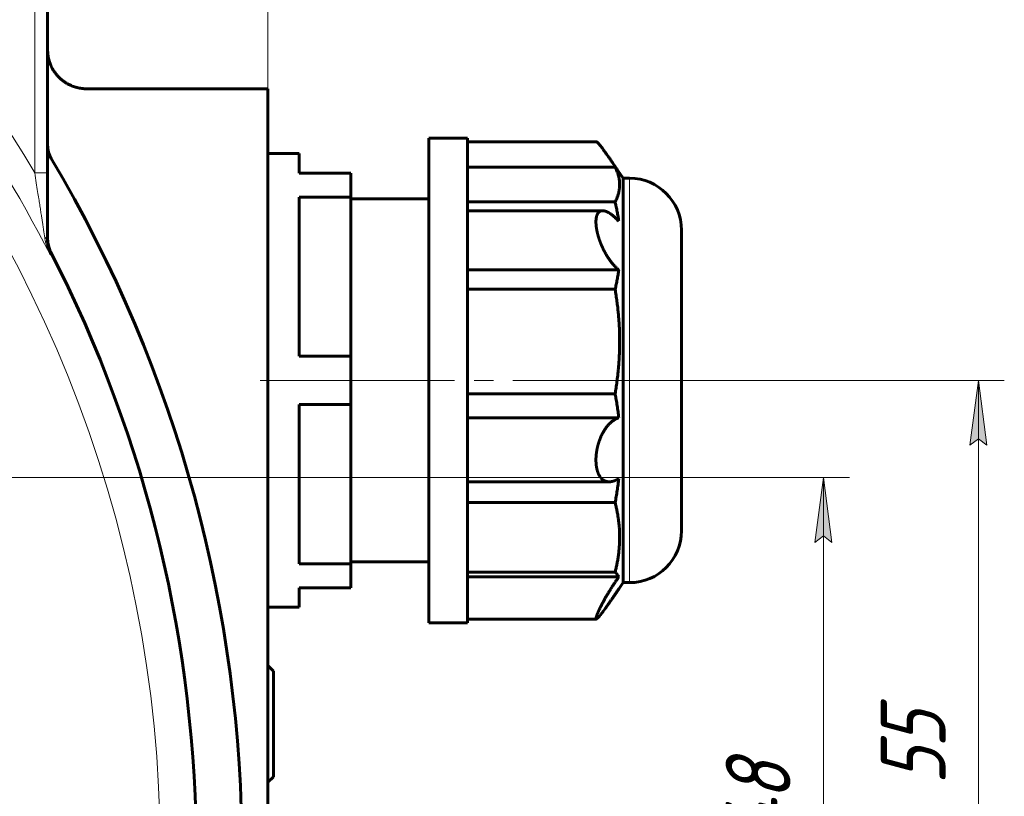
# Model space of a CAD drawing. Header units: millimetres. Extents: x -159 to 665, y -485 to 303.
# Tile 6 of 31: x 66 to 142, y -211 to -151. Entities that reach past the tile are written whole.
import ezdxf

# ---------------------------------------------------------------- set-up
doc = ezdxf.new("R2010")
doc.units = ezdxf.units.MM
for name, pattern in [('K5LT_AXLED', [19.5, 15, -1.5, 1.5, -1.5]), ('K5LT_BASIC', [0]), ('K5LT_THIN', [0])]:
    doc.linetypes.add(name, pattern=pattern)
doc.styles.add('KDIMTEXTSTYLE', font='GOST_AU.SHX', dxfattribs={"width": 0.96, "oblique": 15, "height": 5})
doc.styles.add('KTEXTSTYLE', font='GOST_AU.SHX', dxfattribs={"width": 0.96, "height": 5})
doc.dimstyles.new('KDIMSTYLE (1.00)', dxfattribs={"dimtxt": 5, "dimasz": 1, "dimexe": 2, "dimexo": 0, "dimgap": 1, "dimtad": 1, "dimtxsty": 'KDIMTEXTSTYLE', "dimsah": 1, "dimcen": 0, "dimdle": 1, "dimadec": 0, "dimazin": 0, "dimtfac": 0.667, "dimtmove": 0, "dimatfit": 3, "dimfxl": 1, "dimtvp": 1, "dimtolj": 1, "dimtzin": 0, "dimarcsym": 0})

# ---------------------------------------------------------------- blocks, each defined once
blk = doc.blocks.new('D11')
for points in [[(0, -72.717), (5, -72.059), (4.5, -72.717), (5, -73.375)], [(80, -73.375), (85, -72.717), (80, -72.059), (80.5, -72.717)]]:
    blk.add_hatch(color=7).paths.add_polyline_path(points)
at = {"color": 7, "linetype": 'K5LT_THIN', "lineweight": 18}
for p, q in [((0, -186.702), (0, -70.717)), ((85, -161.702), (85, -70.717)), ((0, -72.717), (5, -72.059)), ((5, -72.059), (4.5, -72.717)), ((80.5, -72.717), (80, -72.059)), ((80, -72.059), (85, -72.717)), ((5, -73.375), (0, -72.717)), ((0, -72.717), (85, -72.717)), ((4.5, -72.717), (5, -73.375)), ((85, -72.717), (80, -73.375)), ((80, -73.375), (80.5, -72.717))]:
    blk.add_line(p, q, dxfattribs=at)
blk.add_wipeout([(38.613, -71.717), (38.613, -64.581), (46.076, -64.581), (46.076, -71.717)])
at = {"color": 7, "insert": (38.613, -65.182), "char_height": 5, "attachment_point": 1, "style": 'KTEXTSTYLE'}
blk.add_mtext('\\H3.5;\\W0.965;\\Q15;\\Q15;\\H5.00;85', dxfattribs=at)
blk = doc.blocks.new('KDIMARROW_01')
blk.add_hatch(color=0).paths.add_polyline_path([(-5, -0.658), (0, 0), (-5, 0.658), (-4.5, 0)])
at = {"color": 0, "linetype": 'K5LT_THIN', "lineweight": 18}
for p, q in [((-4.5, 0), (-5, 0.658)), ((-5, 0.658), (0, 0)), ((0, 0), (-5, -0.658)), ((-5, -0.658), (-4.5, 0)), ((0, 0), (-1, 0))]:
    blk.add_line(p, q, dxfattribs=at)
blk = doc.blocks.new('D13')
for points in [[(140.462, -184.202), (139.804, -179.202), (139.146, -184.202), (139.804, -183.702)], [(139.804, -234.202), (140.462, -229.202), (139.804, -229.702), (139.146, -229.202)]]:
    blk.add_hatch(color=7).paths.add_polyline_path(points)
at = {"color": 7, "linetype": 'K5LT_THIN', "lineweight": 18}
for p, q in [((116.9, -179.202), (141.804, -179.202)), ((139.146, -184.202), (139.804, -179.202)), ((139.804, -179.202), (140.462, -184.202)), ((139.804, -179.202), (139.804, -234.202)), ((139.804, -183.702), (139.146, -184.202)), ((140.462, -184.202), (139.804, -183.702)), ((139.804, -234.202), (139.146, -229.202)), ((139.146, -229.202), (139.804, -229.702)), ((139.804, -229.702), (140.462, -229.202)), ((140.462, -229.202), (139.804, -234.202)), ((116.9, -234.202), (141.804, -234.202))]:
    blk.add_line(p, q, dxfattribs=at)
blk.add_wipeout([(138.804, -210.391), (131.668, -210.391), (131.668, -203.309), (138.804, -203.309)])
at = {"color": 7, "insert": (132.269, -210.391), "char_height": 5, "attachment_point": 1, "rotation": 90, "style": 'KTEXTSTYLE'}
blk.add_mtext('\\H3.5;\\W0.965;\\Q15;\\Q15;\\H5.00;55', dxfattribs=at)
blk = doc.blocks.new('D14')
for points in [[(128.51, -191.702), (127.852, -186.702), (127.194, -191.702), (127.852, -191.202)], [(127.852, -234.202), (128.51, -229.202), (127.852, -229.702), (127.194, -229.202)]]:
    blk.add_hatch(color=7).paths.add_polyline_path(points)
at = {"color": 7, "linetype": 'K5LT_THIN', "lineweight": 18}
for p, q in [((0, -186.702), (129.852, -186.702)), ((127.194, -191.702), (127.852, -186.702)), ((127.852, -186.702), (128.51, -191.702)), ((127.852, -234.202), (127.852, -186.702)), ((127.852, -191.202), (127.194, -191.702)), ((128.51, -191.702), (127.852, -191.202)), ((127.852, -234.202), (127.194, -229.202)), ((127.194, -229.202), (127.852, -229.702)), ((127.852, -229.702), (128.51, -229.202)), ((128.51, -229.202), (127.852, -234.202)), ((116.9, -234.202), (129.852, -234.202))]:
    blk.add_line(p, q, dxfattribs=at)
blk.add_wipeout([(126.852, -214.537), (119.716, -214.537), (119.716, -206.694), (126.852, -206.694)])
at = {"color": 7, "insert": (120.317, -214.537), "char_height": 5, "attachment_point": 1, "rotation": 90, "style": 'KTEXTSTYLE'}
blk.add_mtext('\\H3.5;\\W0.965;\\Q15;\\Q15;\\H5.00;48', dxfattribs=at)

msp = doc.modelspace()

# ---------------------------------------------------------------- linework, layer by layer
at = {"color": 7, "linetype": 'K5LT_THIN', "lineweight": 18}
for p, q in [((67, -135.702), (67, -163.189)), ((67, -163.189), (68, -163.189)), ((112.9, -194.4), (112.9, -163.602)), ((68.22, -169.553), (68.222, -169.273)), ((112.9, -194.802), (112.9, -194.4))]:
    msp.add_line(p, q, dxfattribs=at)
at = {"color": 150, "linetype": 'K5LT_BASIC', "lineweight": 60, "true_color": 0x0080ff}
for p, q in [((68, -163.189), (68, -135.702)), ((85, -156.702), (71, -156.702)), ((85, -256.702), (85, -156.702)), ((97.4, -197.902), (97.4, -160.502)), ((100.4, -160.502), (97.4, -160.502)), ((100.4, -166.979), (100.4, -160.502)), ((100.4, -160.79), (110.326, -160.79)), ((87.4, -161.702), (85, -161.702)), ((87.4, -161.727), (87.4, -161.702)), ((87.4, -163.202), (87.4, -161.727)), ((68, -168.558), (68, -163.189)), ((91.4, -163.202), (87.4, -163.202)), ((91.4, -165.063), (91.4, -163.202)), ((100.4, -162.744), (111.779, -162.744)), ((112.4, -163.602), (111.996, -163.007)), ((112.4, -194.4), (112.4, -163.602)), ((112.9, -163.602), (112.4, -163.602)), ((87.4, -165.063), (91.4, -165.063)), ((87.4, -177.341), (87.4, -165.063)), ((91.4, -165.063), (91.4, -177.341)), ((97.4, -165.202), (91.4, -165.202)), ((100.4, -165.438), (111.779, -165.438)), ((100.4, -166.113), (110.819, -166.113)), ((100.4, -185.346), (100.4, -166.979)), ((116.9, -190.802), (116.9, -167.602)), ((68, -168.385), (68, -168.558)), ((100.4, -170.684), (112.062, -170.684)), ((100.4, -172.172), (111.779, -172.172)), ((91.4, -177.341), (87.4, -177.341)), ((91.4, -181.063), (91.4, -177.341)), ((100.4, -180.226), (111.779, -180.226)), ((87.4, -181.063), (91.4, -181.063)), ((87.4, -193.341), (87.4, -181.063)), ((91.4, -181.063), (91.4, -193.341)), ((100.4, -182.084), (112.062, -182.084)), ((100.4, -197.57), (100.4, -185.346)), ((100.4, -187.025), (111.327, -187.025)), ((100.4, -188.631), (111.779, -188.631)), ((91.4, -193.341), (87.4, -193.341)), ((97.4, -193.202), (91.4, -193.202)), ((91.4, -195.202), (91.4, -193.341)), ((100.4, -193.991), (111.779, -193.991)), ((100.4, -194.36), (112.062, -194.36)), ((112.4, -194.802), (112.4, -194.4)), ((87.4, -196.702), (87.4, -195.202)), ((87.4, -195.202), (91.4, -195.202)), ((112.4, -194.802), (111.996, -195.398)), ((112.9, -194.802), (112.4, -194.802)), ((87.4, -196.702), (85, -196.702)), ((100.4, -197.902), (97.4, -197.902)), ((100.4, -197.902), (100.4, -197.57)), ((100.4, -197.614), (110.326, -197.614)), ((85.417, -201.623), (85, -201.206)), ((85.417, -206.509), (85.417, -201.623)), ((85.417, -209.782), (85.417, -206.509)), ((85.417, -209.782), (85, -210.199))]:
    msp.add_line(p, q, dxfattribs=at)
at = {"color": 30, "linetype": 'K5LT_AXLED', "lineweight": 18, "true_color": 0xff8000}
msp.add_line((118.9, -179.202), (83, -179.202), dxfattribs=at)
at = {"color": 7, "linetype": 'K5LT_THIN', "lineweight": 18}
for radius, start, end in [(98.684, 180, 166.3846), (101.338, 27.09087, 62.90913), (103.338, 30.54229, 59.45771)]:
    msp.add_arc((-22, -215.702), radius, start, end, dxfattribs=at)
at = {"color": 150, "linetype": 'K5LT_BASIC', "lineweight": 60, "true_color": 0x0080ff}
for centre, radius, start, end in [((70, -161.067), 2, 180, 210.7044), ((-22, -215.702), 105, 329.2956, 30.7044), ((112.9, -167.602), 4, 0, 90), ((-22, -215.702), 101.468, 332.7692, 27.2308), ((112.9, -190.802), 4, 270, 0)]:
    msp.add_arc(centre, radius, start, end, dxfattribs=at)
msp.add_rational_spline([(68, -153.701), (68, -155.459), (69.243, -156.702), (71, -156.702)], [1, 0.804737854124, 0.804737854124, 1], degree=3, dxfattribs=at)
for points, knots in [([(111.917, -162.899), (111.804, -162.733), (111.628, -162.476), (111.404, -162.152), (111.257, -161.941), (111.121, -161.747), (110.966, -161.53), (110.812, -161.32), (110.692, -161.163), (110.609, -161.059), (110.537, -160.972), (110.46, -160.887), (110.381, -160.812), (110.342, -160.79), (110.326, -160.79)], [0, 0, 0, 0, 2.346541, 3.593177, 4.710155, 5.548018, 6.70932, 8.467409, 9.669188, 10.273133, 11.145374, 12.189209, 13.286579, 15, 15, 15, 15]), ([(111.779, -162.744), (111.806, -162.796), (111.856, -162.9), (111.922, -163.055), (111.978, -163.206), (112.024, -163.353), (112.061, -163.497), (112.09, -163.637), (112.11, -163.773), (112.123, -163.906), (112.128, -164.011), (112.129, -164.096), (112.128, -164.177), (112.123, -164.277), (112.112, -164.391), (112.097, -164.498), (112.079, -164.601), (112.057, -164.699), (112.033, -164.793), (112.007, -164.883), (111.979, -164.97), (111.949, -165.054), (111.918, -165.134), (111.885, -165.212), (111.851, -165.289), (111.816, -165.364), (111.791, -165.413), (111.779, -165.438)], [0, 0, 0, 0, 0.056731, 0.113109, 0.168849, 0.223404, 0.277402, 0.329742, 0.38092, 0.430414, 0.479383, 0.500002, 0.526164, 0.571243, 0.613467, 0.654541, 0.692805, 0.729403, 0.763788, 0.79763, 0.829762, 0.860749, 0.890039, 0.918771, 0.946395, 0.973477, 1, 1, 1, 1]), ([(111.997, -163.008), (111.99, -162.997), (111.977, -162.978), (111.958, -162.952), (111.94, -162.929), (111.922, -162.906), (111.904, -162.883), (111.884, -162.86), (111.864, -162.836), (111.844, -162.813), (111.816, -162.782), (111.794, -162.759), (111.779, -162.744)], [0.2850384, 0.2850384, 0.2850384, 0.2850384, 0.3752985, 0.437666, 0.5000625, 0.5625076, 0.6250158, 0.6875579, 0.7501193, 0.8126726, 0.8751789, 1, 1, 1, 1]), ([(111.779, -165.438), (111.801, -165.531), (111.838, -165.687), (111.885, -165.905), (111.923, -166.092), (111.958, -166.278), (111.991, -166.463), (112.026, -166.679), (112.049, -166.833), (112.062, -166.926)], [0, 0, 0, 0, 0.187327, 0.312442, 0.437492, 0.562334, 0.687078, 0.811988, 1, 1, 1, 1]), ([(112.062, -170.684), (112.052, -170.675), (112.031, -170.658), (112, -170.631), (111.969, -170.604), (111.939, -170.576), (111.908, -170.548), (111.878, -170.519), (111.848, -170.489), (111.817, -170.459), (111.786, -170.427), (111.756, -170.395), (111.725, -170.362), (111.694, -170.328), (111.663, -170.294), (111.633, -170.259), (111.602, -170.223), (111.572, -170.187), (111.542, -170.15), (111.512, -170.113), (111.483, -170.075), (111.453, -170.037), (111.424, -169.998), (111.395, -169.959), (111.366, -169.919), (111.338, -169.879), (111.31, -169.839), (111.283, -169.799), (111.255, -169.758), (111.229, -169.717), (111.202, -169.676), (111.176, -169.635), (111.151, -169.594), (111.125, -169.552), (111.101, -169.511), (111.077, -169.47), (111.053, -169.429), (111.029, -169.387), (111.006, -169.346), (110.984, -169.304), (110.962, -169.263), (110.94, -169.222), (110.919, -169.181), (110.898, -169.141), (110.878, -169.1), (110.859, -169.06), (110.839, -169.02), (110.82, -168.98), (110.802, -168.94), (110.784, -168.9), (110.766, -168.86), (110.748, -168.819), (110.73, -168.779), (110.713, -168.739), (110.697, -168.699), (110.679, -168.657), (110.663, -168.617), (110.648, -168.577), (110.633, -168.539), (110.618, -168.498), (110.603, -168.458), (110.589, -168.418), (110.575, -168.378), (110.561, -168.339), (110.548, -168.3), (110.535, -168.26), (110.522, -168.222), (110.51, -168.183), (110.497, -168.141), (110.483, -168.094), (110.469, -168.044), (110.456, -167.999), (110.445, -167.958), (110.436, -167.922), (110.426, -167.886), (110.418, -167.85), (110.409, -167.815), (110.401, -167.78), (110.393, -167.745), (110.386, -167.711), (110.379, -167.677), (110.371, -167.64), (110.364, -167.6), (110.356, -167.557), (110.349, -167.519), (110.344, -167.485), (110.339, -167.455), (110.335, -167.426), (110.331, -167.398), (110.327, -167.37), (110.324, -167.343), (110.32, -167.317), (110.318, -167.291), (110.315, -167.265), (110.313, -167.24), (110.31, -167.215), (110.308, -167.188), (110.306, -167.159), (110.304, -167.119), (110.301, -167.071), (110.3, -167.022), (110.3, -166.984), (110.3, -166.951), (110.301, -166.918), (110.302, -166.88), (110.304, -166.845), (110.306, -166.811), (110.309, -166.777), (110.313, -166.745), (110.317, -166.713), (110.321, -166.683), (110.326, -166.653), (110.331, -166.625), (110.337, -166.597), (110.343, -166.57), (110.35, -166.544), (110.358, -166.517), (110.366, -166.491), (110.375, -166.466), (110.384, -166.441), (110.394, -166.417), (110.405, -166.394), (110.416, -166.371), (110.428, -166.349), (110.441, -166.328), (110.454, -166.307), (110.468, -166.288), (110.483, -166.269), (110.501, -166.248), (110.522, -166.227), (110.546, -166.206), (110.569, -166.188), (110.592, -166.173), (110.613, -166.161), (110.635, -166.15), (110.66, -166.14), (110.688, -166.13), (110.72, -166.122), (110.749, -166.117), (110.777, -166.114), (110.799, -166.113), (110.813, -166.113), (110.819, -166.113)], [0, 0, 0, 0, 0.0060807, 0.012109, 0.0180899, 0.0240122, 0.029904, 0.0357647, 0.041616, 0.0474739, 0.0533551, 0.059265, 0.0651894, 0.0711202, 0.077048, 0.0829546, 0.0888393, 0.0946917, 0.1005323, 0.1063707, 0.1122096, 0.1180344, 0.1238502, 0.1296288, 0.1353769, 0.141081, 0.146772, 0.1524423, 0.1580978, 0.1637148, 0.169312, 0.174849, 0.1803415, 0.1857713, 0.1911805, 0.196556, 0.2019112, 0.2072296, 0.2125369, 0.2178038, 0.2230458, 0.2282494, 0.2334397, 0.2385687, 0.2436519, 0.2486701, 0.2536651, 0.2586122, 0.2635367, 0.2684349, 0.2733332, 0.2781924, 0.2830179, 0.2877875, 0.2925314, 0.2972208, 0.3025098, 0.3064962, 0.3111127, 0.315716, 0.3203074, 0.3248682, 0.3294135, 0.3339113, 0.338375, 0.3427909, 0.3471907, 0.3515621, 0.3559149, 0.3616562, 0.3673509, 0.3729942, 0.3771652, 0.3813211, 0.3854483, 0.389557, 0.393631, 0.3976908, 0.4017124, 0.405709, 0.4096734, 0.413632, 0.4188426, 0.4239935, 0.4290804, 0.4327904, 0.4364396, 0.4399999, 0.4435286, 0.4469903, 0.4504127, 0.4537771, 0.4571258, 0.4604433, 0.4637473, 0.4670415, 0.4703404, 0.4743328, 0.4790108, 0.4865716, 0.4945464, 0.5000182, 0.5029475, 0.5091393, 0.5148909, 0.5202446, 0.5256364, 0.5310369, 0.5364071, 0.5416779, 0.5468783, 0.5519549, 0.55698, 0.5619786, 0.5669978, 0.5721178, 0.5773129, 0.5826139, 0.5879484, 0.5933481, 0.5987754, 0.6042491, 0.6097373, 0.6152919, 0.6209009, 0.6266101, 0.6323623, 0.6382751, 0.6442952, 0.6525378, 0.660894, 0.6693877, 0.6759601, 0.6825849, 0.6892869, 0.6960122, 0.7050346, 0.7140702, 0.7231013, 0.7298103, 0.7364741, 0.7410104, 0.7410104, 0.7410104, 0.7410104]), ([(110.819, -166.113), (110.821, -166.113), (110.832, -166.113), (110.851, -166.114), (110.877, -166.116), (110.903, -166.119), (110.929, -166.123), (110.957, -166.129), (110.985, -166.135), (111.014, -166.143), (111.043, -166.153), (111.074, -166.163), (111.105, -166.175), (111.136, -166.189), (111.169, -166.203), (111.202, -166.22), (111.237, -166.237), (111.272, -166.256), (111.307, -166.277), (111.344, -166.3), (111.381, -166.323), (111.419, -166.349), (111.458, -166.376), (111.498, -166.405), (111.538, -166.435), (111.579, -166.468), (111.621, -166.502), (111.664, -166.538), (111.707, -166.575), (111.75, -166.614), (111.794, -166.654), (111.838, -166.696), (111.883, -166.74), (111.928, -166.785), (111.973, -166.831), (112.017, -166.878), (112.047, -166.91), (112.062, -166.926)], [0.7410104, 0.7410104, 0.7410104, 0.7410104, 0.7430369, 0.749538, 0.7559939, 0.7624544, 0.7689818, 0.775585, 0.7822857, 0.7890314, 0.7958621, 0.8027344, 0.8096607, 0.816603, 0.8236498, 0.8307741, 0.8380118, 0.8452819, 0.8526502, 0.8600868, 0.8676464, 0.8752491, 0.8829636, 0.8907479, 0.8986515, 0.9066226, 0.9147655, 0.9230086, 0.9313565, 0.939704, 0.9481114, 0.9565997, 0.9652028, 0.9738478, 0.982551, 0.991267, 1, 1, 1, 1]), ([(68, -168.348), (68.003, -168.379), (68.009, -168.44), (68.019, -168.528), (68.032, -168.612), (68.047, -168.692), (68.063, -168.765), (68.079, -168.83), (68.096, -168.889), (68.114, -168.943), (68.131, -168.993), (68.144, -169.035), (68.154, -169.069), (68.164, -169.107), (68.176, -169.153), (68.191, -169.206), (68.207, -169.243), (68.218, -169.265), (68.221, -169.271), (68.222, -169.273)], [0, 0, 0, 0, 0.097818, 0.192943, 0.281998, 0.365451, 0.446044, 0.51646, 0.577957, 0.637689, 0.694752, 0.744428, 0.776366, 0.805877, 0.865623, 0.926082, 0.978234, 0.992109, 1, 1, 1, 1]), ([(112.062, -170.684), (112.053, -170.745), (112.036, -170.869), (112.006, -171.054), (111.975, -171.239), (111.941, -171.425), (111.904, -171.611), (111.865, -171.798), (111.823, -171.985), (111.794, -172.109), (111.779, -172.172)], [0, 0, 0, 0, 0.125425, 0.250496, 0.375298, 0.500062, 0.625016, 0.750119, 0.875179, 1, 1, 1, 1]), ([(111.779, -172.172), (111.806, -172.329), (111.856, -172.641), (111.922, -173.102), (111.978, -173.553), (112.024, -173.995), (112.061, -174.425), (112.09, -174.844), (112.11, -175.25), (112.123, -175.646), (112.128, -175.961), (112.129, -176.214), (112.128, -176.456), (112.123, -176.756), (112.112, -177.096), (112.097, -177.418), (112.079, -177.726), (112.057, -178.017), (112.033, -178.297), (112.007, -178.567), (111.979, -178.828), (111.949, -179.078), (111.918, -179.319), (111.885, -179.553), (111.841, -179.854), (111.804, -180.078), (111.779, -180.226)], [0, 0, 0, 0, 0.056731, 0.113109, 0.168849, 0.223404, 0.277402, 0.329742, 0.38092, 0.430414, 0.479383, 0.500002, 0.526164, 0.571243, 0.613467, 0.654541, 0.692805, 0.729403, 0.763788, 0.79763, 0.829762, 0.860749, 0.890039, 0.918771, 0.946395, 1, 1, 1, 1]), ([(111.779, -180.226), (111.801, -180.343), (111.838, -180.538), (111.885, -180.81), (111.923, -181.042), (111.958, -181.274), (111.991, -181.506), (112.026, -181.776), (112.049, -181.968), (112.062, -182.084)], [0, 0, 0, 0, 0.187327, 0.312442, 0.437492, 0.562334, 0.687078, 0.811988, 1, 1, 1, 1]), ([(111.327, -187.025), (111.321, -187.025), (111.306, -187.025), (111.283, -187.024), (111.255, -187.022), (111.229, -187.02), (111.202, -187.016), (111.176, -187.012), (111.151, -187.007), (111.125, -187.001), (111.101, -186.995), (111.077, -186.987), (111.053, -186.979), (111.029, -186.971), (111.006, -186.961), (110.984, -186.951), (110.962, -186.941), (110.94, -186.929), (110.919, -186.918), (110.898, -186.905), (110.878, -186.892), (110.859, -186.879), (110.839, -186.865), (110.82, -186.85), (110.802, -186.835), (110.784, -186.819), (110.766, -186.803), (110.748, -186.786), (110.73, -186.768), (110.713, -186.75), (110.697, -186.732), (110.68, -186.712), (110.664, -186.693), (110.649, -186.673), (110.633, -186.652), (110.618, -186.631), (110.603, -186.609), (110.589, -186.586), (110.575, -186.563), (110.561, -186.54), (110.548, -186.516), (110.535, -186.492), (110.522, -186.468), (110.51, -186.443), (110.497, -186.415), (110.483, -186.384), (110.469, -186.349), (110.456, -186.317), (110.445, -186.287), (110.436, -186.26), (110.426, -186.233), (110.418, -186.205), (110.409, -186.178), (110.401, -186.15), (110.393, -186.122), (110.386, -186.093), (110.379, -186.065), (110.371, -186.033), (110.364, -185.998), (110.356, -185.96), (110.349, -185.925), (110.344, -185.893), (110.339, -185.865), (110.335, -185.837), (110.331, -185.81), (110.327, -185.782), (110.324, -185.755), (110.32, -185.728), (110.318, -185.701), (110.315, -185.674), (110.313, -185.648), (110.31, -185.621), (110.308, -185.592), (110.306, -185.559), (110.304, -185.515), (110.301, -185.459), (110.3, -185.4), (110.3, -185.354), (110.3, -185.312), (110.301, -185.27), (110.302, -185.22), (110.304, -185.172), (110.306, -185.125), (110.309, -185.077), (110.313, -185.03), (110.317, -184.982), (110.321, -184.936), (110.326, -184.89), (110.331, -184.844), (110.337, -184.798), (110.343, -184.753), (110.35, -184.706), (110.358, -184.658), (110.366, -184.61), (110.375, -184.561), (110.384, -184.512), (110.394, -184.462), (110.405, -184.412), (110.416, -184.362), (110.428, -184.312), (110.441, -184.261), (110.454, -184.21), (110.468, -184.158), (110.483, -184.106), (110.501, -184.046), (110.522, -183.98), (110.546, -183.907), (110.569, -183.84), (110.592, -183.779), (110.613, -183.724), (110.635, -183.669), (110.66, -183.608), (110.688, -183.543), (110.72, -183.473), (110.749, -183.411), (110.777, -183.356), (110.801, -183.308), (110.826, -183.261), (110.851, -183.215), (110.885, -183.155), (110.92, -183.096), (110.957, -183.038), (110.985, -182.995), (111.014, -182.952), (111.043, -182.909), (111.074, -182.866), (111.105, -182.824), (111.136, -182.783), (111.169, -182.742), (111.202, -182.702), (111.237, -182.662), (111.272, -182.623), (111.307, -182.584), (111.344, -182.547), (111.381, -182.51), (111.419, -182.474), (111.458, -182.439), (111.498, -182.405), (111.538, -182.372), (111.579, -182.34), (111.621, -182.309), (111.664, -182.28), (111.707, -182.251), (111.75, -182.225), (111.794, -182.2), (111.838, -182.176), (111.883, -182.154), (111.928, -182.134), (111.973, -182.115), (112.017, -182.098), (112.047, -182.088), (112.062, -182.084)], [0.1434017, 0.1434017, 0.1434017, 0.1434017, 0.146772, 0.1524423, 0.1580978, 0.1637148, 0.169312, 0.174849, 0.1803415, 0.1857713, 0.1911805, 0.196556, 0.2019112, 0.2072296, 0.2125369, 0.2178038, 0.2230458, 0.2282494, 0.2334397, 0.2385687, 0.2436519, 0.2486701, 0.2536651, 0.2586122, 0.2635367, 0.2684349, 0.2733332, 0.2781924, 0.2830179, 0.2877875, 0.2925314, 0.2972208, 0.3018774, 0.3064962, 0.3111127, 0.315716, 0.3203074, 0.3248682, 0.3294135, 0.3339113, 0.338375, 0.3427909, 0.3471907, 0.3515621, 0.3559149, 0.3616562, 0.3673509, 0.3729942, 0.3771652, 0.3813211, 0.3854483, 0.389557, 0.393631, 0.3976908, 0.4017124, 0.405709, 0.4096734, 0.413632, 0.4188426, 0.4239935, 0.4290804, 0.4327904, 0.4364396, 0.4399999, 0.4435286, 0.4469903, 0.4504127, 0.4537771, 0.4571258, 0.4604433, 0.4637473, 0.4670415, 0.4703404, 0.4743328, 0.4790108, 0.4865716, 0.4945464, 0.5000182, 0.5029475, 0.5091393, 0.5148909, 0.5202446, 0.5256364, 0.5310369, 0.5364071, 0.5416779, 0.5468783, 0.5519549, 0.55698, 0.5619786, 0.5669978, 0.5721178, 0.5773129, 0.5826139, 0.5879484, 0.5933481, 0.5987754, 0.6042491, 0.6097373, 0.6152919, 0.6209009, 0.6266101, 0.6323623, 0.6382751, 0.6442952, 0.6525378, 0.660894, 0.6693877, 0.6759601, 0.6825849, 0.6892869, 0.6960122, 0.7050346, 0.7140702, 0.7231013, 0.7298103, 0.7364741, 0.7430369, 0.749538, 0.7559939, 0.7689818, 0.775585, 0.7822857, 0.7890314, 0.7958621, 0.8027344, 0.8096607, 0.816603, 0.8236498, 0.8307741, 0.8380118, 0.8452819, 0.8526502, 0.8600868, 0.8676464, 0.8752491, 0.8829636, 0.8907479, 0.8986515, 0.9066226, 0.9147655, 0.9230086, 0.9313565, 0.939704, 0.9481114, 0.9565997, 0.9652028, 0.9738478, 0.982551, 0.991267, 1, 1, 1, 1]), ([(112.062, -186.773), (112.052, -186.78), (112.031, -186.793), (112, -186.812), (111.969, -186.83), (111.939, -186.847), (111.908, -186.863), (111.878, -186.879), (111.848, -186.894), (111.817, -186.908), (111.786, -186.922), (111.756, -186.935), (111.725, -186.947), (111.694, -186.958), (111.663, -186.968), (111.633, -186.978), (111.602, -186.986), (111.572, -186.994), (111.542, -187.001), (111.512, -187.007), (111.483, -187.012), (111.453, -187.017), (111.424, -187.02), (111.395, -187.023), (111.366, -187.024), (111.344, -187.025), (111.331, -187.025), (111.327, -187.025)], [0, 0, 0, 0, 0.0060807, 0.012109, 0.0180899, 0.0240122, 0.029904, 0.0357647, 0.041616, 0.0474739, 0.0533551, 0.059265, 0.0651894, 0.0711202, 0.077048, 0.0829546, 0.0888393, 0.0946917, 0.1005323, 0.1063707, 0.1122096, 0.1180344, 0.1238502, 0.1296288, 0.1353769, 0.141081, 0.1434017, 0.1434017, 0.1434017, 0.1434017]), ([(112.062, -186.773), (112.053, -186.85), (112.036, -187.004), (112.006, -187.236), (111.975, -187.467), (111.941, -187.698), (111.904, -187.931), (111.865, -188.164), (111.823, -188.397), (111.794, -188.553), (111.779, -188.631)], [0, 0, 0, 0, 0.125425, 0.250496, 0.375298, 0.500062, 0.625016, 0.750119, 0.875179, 1, 1, 1, 1]), ([(111.779, -188.631), (111.806, -188.735), (111.856, -188.943), (111.922, -189.249), (111.978, -189.55), (112.024, -189.844), (112.061, -190.13), (112.09, -190.409), (112.11, -190.679), (112.123, -190.943), (112.128, -191.152), (112.129, -191.321), (112.128, -191.482), (112.123, -191.682), (112.112, -191.908), (112.097, -192.122), (112.079, -192.327), (112.057, -192.521), (112.033, -192.707), (112.007, -192.887), (111.979, -193.06), (111.949, -193.227), (111.918, -193.387), (111.885, -193.543), (111.841, -193.743), (111.804, -193.892), (111.779, -193.991)], [0, 0, 0, 0, 0.056731, 0.113109, 0.168849, 0.223404, 0.277402, 0.329742, 0.38092, 0.430414, 0.479383, 0.500002, 0.526164, 0.571243, 0.613467, 0.654541, 0.692805, 0.729403, 0.763788, 0.79763, 0.829762, 0.860749, 0.890039, 0.918771, 0.946395, 1, 1, 1, 1]), ([(110.326, -197.614), (110.325, -197.614), (110.323, -197.614), (110.32, -197.614), (110.318, -197.613), (110.315, -197.612), (110.313, -197.61), (110.31, -197.608), (110.308, -197.606), (110.306, -197.603), (110.304, -197.598), (110.301, -197.59), (110.3, -197.58), (110.3, -197.572), (110.3, -197.563), (110.301, -197.554), (110.302, -197.542), (110.304, -197.529), (110.306, -197.516), (110.309, -197.502), (110.313, -197.487), (110.317, -197.472), (110.321, -197.456), (110.326, -197.439), (110.331, -197.422), (110.337, -197.403), (110.343, -197.384), (110.35, -197.364), (110.358, -197.343), (110.366, -197.321), (110.375, -197.298), (110.384, -197.273), (110.394, -197.248), (110.405, -197.221), (110.416, -197.194), (110.428, -197.165), (110.441, -197.136), (110.454, -197.105), (110.468, -197.073), (110.483, -197.039), (110.501, -197), (110.522, -196.955), (110.546, -196.904), (110.569, -196.855), (110.592, -196.808), (110.613, -196.765), (110.635, -196.721), (110.66, -196.671), (110.688, -196.615), (110.72, -196.553), (110.749, -196.496), (110.777, -196.444), (110.801, -196.397), (110.826, -196.35), (110.851, -196.304), (110.885, -196.241), (110.929, -196.161), (110.975, -196.078), (111.023, -195.993), (111.063, -195.923), (111.105, -195.852), (111.136, -195.797), (111.169, -195.741), (111.202, -195.685), (111.237, -195.627), (111.272, -195.569), (111.307, -195.51), (111.344, -195.45), (111.381, -195.389), (111.419, -195.327), (111.458, -195.265), (111.498, -195.202), (111.538, -195.139), (111.579, -195.075), (111.621, -195.01), (111.664, -194.945), (111.707, -194.879), (111.75, -194.813), (111.794, -194.748), (111.838, -194.682), (111.883, -194.617), (111.928, -194.552), (111.973, -194.487), (112.017, -194.423), (112.047, -194.381), (112.062, -194.36)], [0.4479172, 0.4479172, 0.4479172, 0.4479172, 0.4504127, 0.4537771, 0.4571258, 0.4604433, 0.4637473, 0.4670415, 0.4703404, 0.4743328, 0.4790108, 0.4865716, 0.4945464, 0.5000182, 0.5029475, 0.5091393, 0.5148909, 0.5202446, 0.5256364, 0.5310369, 0.5364071, 0.5416779, 0.5468783, 0.5519549, 0.55698, 0.5619786, 0.5669978, 0.5721178, 0.5773129, 0.5826139, 0.5879484, 0.5933481, 0.5987754, 0.6042491, 0.6097373, 0.6152919, 0.6209009, 0.6266101, 0.6323623, 0.6382751, 0.6442952, 0.6525378, 0.660894, 0.6693877, 0.6759601, 0.6825849, 0.6892869, 0.6960122, 0.7050346, 0.7140702, 0.7231013, 0.7298103, 0.7364741, 0.7430369, 0.749538, 0.7559939, 0.7689818, 0.7822857, 0.7890314, 0.8027344, 0.8096607, 0.816603, 0.8236498, 0.8307741, 0.8380118, 0.8452819, 0.8526502, 0.8600868, 0.8676464, 0.8752491, 0.8829636, 0.8907479, 0.8986515, 0.9066226, 0.9147655, 0.9230086, 0.9313565, 0.939704, 0.9481114, 0.9565997, 0.9652028, 0.9738478, 0.982551, 0.991267, 1, 1, 1, 1]), ([(111.779, -193.991), (111.794, -194.006), (111.816, -194.03), (111.844, -194.061), (111.864, -194.084), (111.884, -194.107), (111.904, -194.13), (111.922, -194.153), (111.94, -194.176), (111.958, -194.199), (111.974, -194.222), (111.991, -194.245), (112.006, -194.268), (112.021, -194.291), (112.04, -194.322), (112.053, -194.345), (112.062, -194.36)], [0, 0, 0, 0, 0.124821, 0.187327, 0.249881, 0.312442, 0.374984, 0.437492, 0.499938, 0.562334, 0.624702, 0.687078, 0.749504, 0.811988, 0.874575, 1, 1, 1, 1]), ([(112.062, -195.292), (112.041, -195.322), (112.011, -195.368), (111.969, -195.428), (111.929, -195.488), (111.878, -195.563), (111.817, -195.652), (111.766, -195.727), (111.725, -195.787), (111.694, -195.832), (111.663, -195.877), (111.633, -195.922), (111.602, -195.966), (111.572, -196.01), (111.542, -196.053), (111.512, -196.097), (111.473, -196.154), (111.434, -196.211), (111.395, -196.266), (111.366, -196.308), (111.338, -196.348), (111.31, -196.388), (111.283, -196.428), (111.255, -196.467), (111.229, -196.505), (111.202, -196.543), (111.176, -196.58), (111.151, -196.616), (111.125, -196.651), (111.101, -196.686), (111.077, -196.72), (111.053, -196.753), (111.029, -196.786), (111.006, -196.818), (110.984, -196.849), (110.962, -196.88), (110.94, -196.91), (110.919, -196.939), (110.898, -196.967), (110.878, -196.994), (110.859, -197.021), (110.839, -197.047), (110.82, -197.072), (110.802, -197.097), (110.784, -197.122), (110.766, -197.146), (110.748, -197.169), (110.73, -197.192), (110.713, -197.214), (110.697, -197.236), (110.68, -197.256), (110.664, -197.277), (110.649, -197.297), (110.633, -197.316), (110.618, -197.335), (110.603, -197.353), (110.589, -197.37), (110.575, -197.387), (110.561, -197.404), (110.548, -197.419), (110.535, -197.434), (110.522, -197.449), (110.51, -197.462), (110.497, -197.477), (110.483, -197.492), (110.469, -197.507), (110.456, -197.52), (110.445, -197.532), (110.436, -197.541), (110.426, -197.55), (110.418, -197.558), (110.409, -197.565), (110.401, -197.572), (110.393, -197.579), (110.386, -197.585), (110.379, -197.59), (110.371, -197.595), (110.364, -197.6), (110.356, -197.605), (110.349, -197.608), (110.344, -197.611), (110.339, -197.612), (110.335, -197.613), (110.331, -197.614), (110.328, -197.614), (110.326, -197.614), (110.326, -197.614)], [0, 0, 0, 0, 0.012109, 0.0180899, 0.0240122, 0.0357647, 0.0474739, 0.059265, 0.0651894, 0.0711202, 0.077048, 0.0829546, 0.0888393, 0.0946917, 0.1005323, 0.1063707, 0.1122096, 0.1238502, 0.1296288, 0.1353769, 0.141081, 0.146772, 0.1524423, 0.1580978, 0.1637148, 0.169312, 0.174849, 0.1803415, 0.1857713, 0.1911805, 0.196556, 0.2019112, 0.2072296, 0.2125369, 0.2178038, 0.2230458, 0.2282494, 0.2334397, 0.2385687, 0.2436519, 0.2486701, 0.2536651, 0.2586122, 0.2635367, 0.2684349, 0.2733332, 0.2781924, 0.2830179, 0.2877875, 0.2925314, 0.2972208, 0.3018774, 0.3064962, 0.3111127, 0.315716, 0.3203074, 0.3248682, 0.3294135, 0.3339113, 0.338375, 0.3427909, 0.3471907, 0.3515621, 0.3559149, 0.3616562, 0.3673509, 0.3729942, 0.3771652, 0.3813211, 0.3854483, 0.389557, 0.393631, 0.3976908, 0.4017124, 0.405709, 0.4096734, 0.413632, 0.4188426, 0.4239935, 0.4290804, 0.4327904, 0.4364396, 0.4399999, 0.4435286, 0.4469903, 0.4479172, 0.4479172, 0.4479172, 0.4479172]), ([(111.997, -195.397), (111.99, -195.407), (111.977, -195.426), (111.956, -195.455), (111.937, -195.48), (111.923, -195.498), (111.917, -195.506)], [0.2871541, 0.2871541, 0.2871541, 0.2871541, 0.375535, 0.4377962, 0.520987, 0.5840486, 0.5840486, 0.5840486, 0.5840486]), ([(112.062, -195.292), (112.054, -195.307), (112.04, -195.33), (112.019, -195.365), (112.006, -195.385), (111.997, -195.397)], [0, 0, 0, 0, 0.1258794, 0.1885266, 0.2871541, 0.2871541, 0.2871541, 0.2871541])]:
    msp.add_open_spline(points, degree=3, knots=knots, dxfattribs=at)
at = {"color": 7, "linetype": 'K5LT_THIN', "lineweight": 18}
for points, knots in [([(67, -163.189), (67.041, -163.448), (67.118, -163.931), (67.224, -164.599), (67.311, -165.155), (67.386, -165.636), (67.453, -166.063), (67.513, -166.453), (67.567, -166.803), (67.621, -167.153), (67.676, -167.512), (67.727, -167.852), (67.759, -168.058), (67.772, -168.149)], [0, 0, 0, 0, 0.149861, 0.278137, 0.384828, 0.471418, 0.559492, 0.637254, 0.704809, 0.772881, 0.853265, 0.932547, 1, 1, 1, 1]), ([(67.772, -168.149), (67.809, -168.178), (67.871, -168.236), (67.94, -168.331), (67.98, -168.42), (67.997, -168.497), (68, -168.54), (68, -168.558)], [0, 0, 0, 0, 0.252697, 0.476571, 0.703484, 0.877961, 1, 1, 1, 1]), ([(67.772, -168.149), (67.797, -168.311), (67.865, -168.632), (67.999, -169.05), (68.126, -169.355), (68.196, -169.503), (68.22, -169.553)], [0, 0, 0, 0, 0.333333, 0.666667, 0.888889, 1, 1, 1, 1]), ([(68.22, -169.553), (68.173, -169.452), (68.096, -169.251), (68.03, -168.966), (68.004, -168.736), (68, -168.608), (68, -168.558)], [0, 0, 0, 0, 0.333333, 0.638077, 0.860299, 1, 1, 1, 1])]:
    msp.add_open_spline(points, degree=3, knots=knots, dxfattribs=at)

# ---------------------------------------------------------------- next in the draw order: dimensions: what is measured, and where the dimension line sits
at = {"color": 7}
dim = msp.add_linear_dim(base=(0, -72.717), p1=(85, -161.702), p2=(0, -186.702), dimstyle='KDIMSTYLE (1.00)', override={"dimexo": 0, "dimpost": '\\H5.0;\\W0.965;\\Q15;<>', "dimblk1": 'KDIMARROW_01', "dimblk2": 'KDIMARROW_01', "dimse1": 0, "dimse2": 0, "dimclrt": 7, "dimtol": 1, "dimtp": 0, "dimtm": 0, "dimtdec": 5, "dimtolj": 1}, dxfattribs=at)
dim.commit()
dim.dimension.update_dxf_attribs({"geometry": 'D11', "text_midpoint": (42.5, -72.717), "dimtype": 160})
dim = msp.add_linear_dim(base=(139.804, -179.202), p1=(116.9, -234.202), p2=(116.9, -179.202), angle=90, dimstyle='KDIMSTYLE (1.00)', override={"dimexo": 0, "dimpost": '\\H5.0;\\W0.965;\\Q15;<>', "dimblk1": 'KDIMARROW_01', "dimblk2": 'KDIMARROW_01', "dimse1": 0, "dimse2": 0, "dimclrt": 7, "dimtol": 1, "dimtp": 0, "dimtm": 0, "dimtdec": 5, "dimtolj": 1}, dxfattribs=at)
dim.commit()
dim.dimension.update_dxf_attribs({"geometry": 'D13', "text_midpoint": (139.804, -206.702), "dimtype": 160})

# ---------------------------------------------------------------- next in the draw order: dimensions: what is measured, and where the dimension line sits
dim = msp.add_linear_dim(base=(127.852, -234.202), p1=(0, -186.702), p2=(116.9, -234.202), angle=90, text='\\H5.0;\\W0.965;\\Q15;\\H5.0;\\W0.965;\\Q15;\\Q15;48', dimstyle='KDIMSTYLE (1.00)', override={"dimexo": 0, "dimblk1": 'KDIMARROW_01', "dimblk2": 'KDIMARROW_01', "dimse1": 0, "dimse2": 0, "dimclrt": 7, "dimtolj": 1}, dxfattribs=at)
dim.commit()
dim.dimension.update_dxf_attribs({"geometry": 'D14', "text_midpoint": (127.852, -210.452), "dimtype": 160})

doc.saveas('drawing.dxf')
